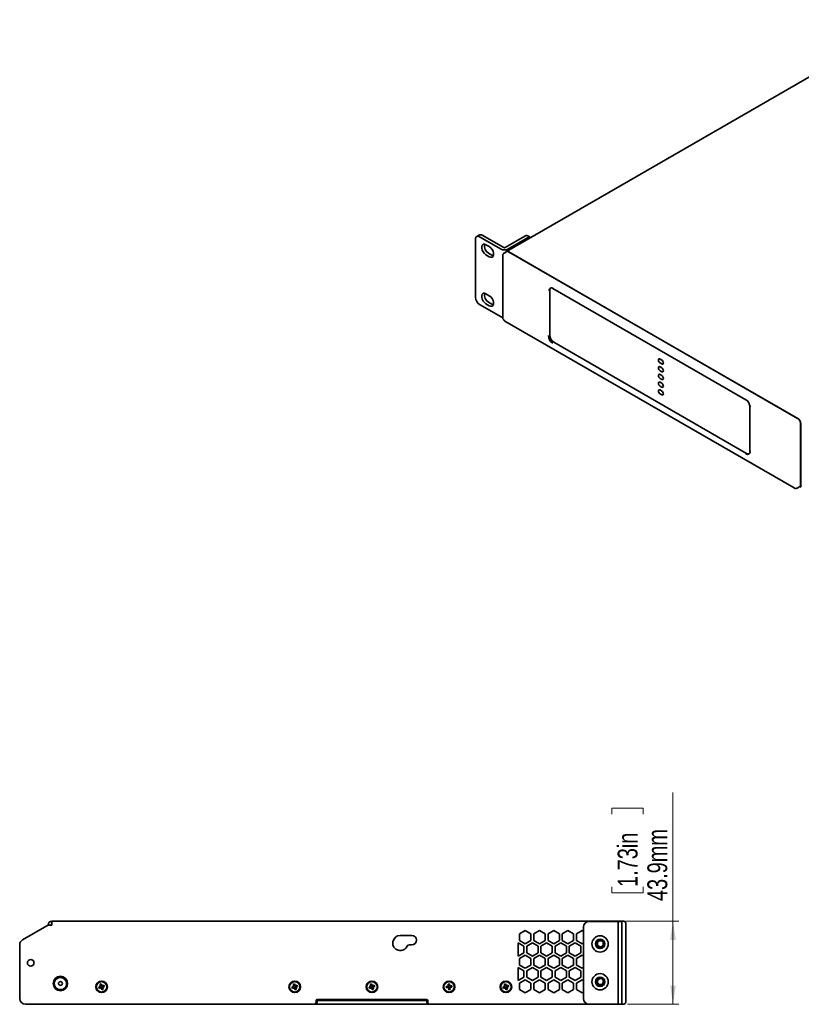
# Model space of a CAD drawing. Header units: millimetres. Extents: x 18 to 566, y 14 to 393.
# Tile 4 of 8: x 284 to 422, y 214 to 387. Entities that reach past the tile are written whole.
import ezdxf

# ---------------------------------------------------------------- set-up
doc = ezdxf.new("R2010")
doc.units = ezdxf.units.MM
doc.styles.add('SLDTEXTSTYLE0', font='TXT', dxfattribs={"width": 0.75})
doc.dimstyles.new('SLDDIMSTYLE0', dxfattribs={"dimtxt": 3.5, "dimasz": 3.302, "dimexe": 0, "dimexo": 0.0625, "dimgap": 0.875, "dimtad": 1, "dimlfac": 3, "dimrnd": 1e-09, "dimzin": 12, "dimdsep": 46, "dimtxsty": 'SLDTEXTSTYLE0', "dimsah": 1, "dimcen": 0.09, "dimadec": 0, "dimazin": 3, "dimtfac": 1, "dimtofl": 0, "dimtmove": 0, "dimatfit": 3, "dimfxl": 0, "dimfrac": 2, "dimtolj": 1, "dimtzin": 12, "dimarcsym": 0})

# ---------------------------------------------------------------- blocks, each defined once
blk = doc.blocks.new('_D_2')
at = {"color": 7, "linetype": 'Continuous', "lineweight": 0}
for p, q in [((399.34, 228.15), (399.34, 250.79)), ((388.55, 247.01), (388.55, 248.08)), ((388.55, 248.08), (394.11, 248.08)), ((394.11, 248.08), (394.11, 247.01)), ((388.55, 234.18), (388.55, 233.12)), ((394.11, 233.12), (394.11, 234.18)), ((388.55, 233.12), (394.11, 233.12)), ((390.98, 228.15), (400.34, 228.15)), ((399.34, 228.15), (399.34, 213.51)), ((391.34, 213.51), (400.34, 213.51))]:
    blk.add_line(p, q, dxfattribs=at)
at = {"color": 7, "linetype": 'Continuous', "lineweight": 18}
for points in [[(399.34, 228.15), (398.84, 224.84), (399.85, 224.84)], [(399.34, 213.51), (399.85, 216.82), (398.84, 216.82)]]:
    blk.add_solid(points, dxfattribs=at)
at = {"color": 7, "linetype": 'Continuous', "lineweight": 18, "char_height": 3.5, "attachment_point": 1, "rotation": 90, "style": 'SLDTEXTSTYLE0'}
for s, insert in [('43.9mm', (394.83, 231.7)), ('1.73in', (389.6, 234.18))]:
    blk.add_mtext(s, dxfattribs=dict(at, insert=insert))

msp = doc.modelspace()

# ---------------------------------------------------------------- linework, layer by layer
at = {"color": 7, "linetype": 'Continuous', "lineweight": 35}
for p, q in [((440.7428, 386.9228), (370.0321, 346.1024)), ((365.2693, 349.0172), (364.7979, 348.745)), ((365.2979, 348.6955), (369.0691, 346.5184)), ((365.7693, 348.9677), (369.5405, 346.7906)), ((369.7762, 346.7906), (373.2646, 348.8044)), ((374.236, 348.5818), (373.7645, 348.8539)), ((364.5907, 337.9988), (364.5907, 348.2872)), ((367.0067, 346.9537), (366.4174, 347.2939)), ((370.2476, 346.5184), (373.736, 348.5323)), ((366.4174, 345.5247), (367.0067, 345.1846)), ((366.8888, 345.7969), (367.4781, 345.4567)), ((367.4781, 345.4567), (367.7301, 345.3605)), ((369.3604, 345.3686), (369.3604, 334.5358)), ((370.0675, 346.082), (369.5961, 345.8099)), ((370.2476, 346.1202), (370.2501, 346.1074)), ((370.4008, 346.049), (421.3125, 316.6583)), ((370.467, 346.0108), (421.2463, 316.6965)), ((367.0067, 338.312), (366.4174, 338.6522)), ((377.6487, 339.2385), (377.6487, 331.3453)), ((378.1997, 339.5806), (412.1408, 319.9868)), ((365.2979, 336.774), (369.0691, 334.5969)), ((366.4174, 336.883), (367.0067, 336.5428)), ((366.8888, 337.1552), (367.4781, 336.815)), ((367.4781, 336.815), (367.7301, 336.7187)), ((369.7628, 333.8389), (420.6744, 304.4482)), ((378.3558, 330.1205), (412.2969, 310.5267)), ((397.3651, 326.9718), (397.0587, 327.1487)), ((397.3651, 326.2914), (397.0587, 326.4682)), ((397.3651, 325.6109), (397.0587, 325.7878)), ((397.3651, 324.9305), (397.0587, 325.1073)), ((397.3651, 324.25), (397.0587, 324.4269)), ((397.3651, 323.5696), (397.0587, 323.7464)), ((397.3651, 322.8891), (397.0587, 323.066)), ((397.3651, 322.2087), (397.0587, 322.3855)), ((397.0587, 321.7051), (397.3651, 321.5282)), ((397.0587, 321.0246), (397.3651, 320.8478)), ((412.8686, 318.7262), (412.8686, 310.833)), ((421.4657, 316.5526), (421.4632, 316.5428)), ((421.7839, 315.8418), (421.7839, 305.0091)), ((421.8193, 315.8214), (421.8193, 304.8253)), ((421.1744, 304.4317), (421.6458, 304.7038)), ((421.6858, 304.7333), (421.9228, 304.5964)), ((284.8434, 224.8816), (289.1114, 227.3457)), ((289.3434, 227.4431), (289.3434, 227.4797)), ((290.0101, 227.4797), (289.6114, 227.4797)), ((290.0101, 228.1464), (290.0101, 227.4797)), ((389.9777, 228.1464), (290.0101, 228.1464)), ((389.5101, 228.113), (384.5768, 228.113)), ((389.6768, 228.113), (389.5101, 228.113)), ((389.6768, 228.113), (390.3434, 228.113)), ((389.6768, 227.113), (389.6768, 228.113)), ((390.0101, 228.1252), (390.0101, 228.1464)), ((390.0101, 228.1464), (390.6768, 228.1464)), ((390.0101, 228.113), (390.0101, 228.1252)), ((390.3434, 228.113), (390.3434, 227.113)), ((391.0101, 227.813), (391.0101, 227.4797)), ((391.0101, 227.4797), (391.0101, 214.213)), ((351.3434, 225.6464), (353.3434, 225.6464)), ((372.3434, 225.9173), (373.3434, 226.4947)), ((372.3434, 224.7626), (372.3434, 225.9173)), ((373.3434, 226.4947), (374.3434, 225.9173)), ((374.3434, 225.9173), (374.3434, 224.7626)), ((374.8434, 225.9173), (375.8434, 226.4947)), ((374.8434, 224.7626), (374.8434, 225.9173)), ((375.8434, 226.4947), (376.8434, 225.9173)), ((376.8434, 225.9173), (376.8434, 224.7626)), ((377.3434, 225.9173), (378.3434, 226.4947)), ((377.3434, 224.7626), (377.3434, 225.9173)), ((378.3434, 226.4947), (379.3434, 225.9173)), ((379.3434, 225.9173), (379.3434, 224.7626)), ((379.8434, 225.9173), (380.8434, 226.4947)), ((379.8434, 224.7626), (379.8434, 225.9173)), ((380.8434, 226.4947), (381.8434, 225.9173)), ((381.8434, 225.9173), (381.8434, 224.7626)), ((382.3434, 225.9173), (383.3434, 226.4947)), ((382.3434, 224.7626), (382.3434, 225.9173)), ((383.3434, 226.4947), (383.5768, 226.3599)), ((383.5768, 214.513), (383.5768, 227.113)), ((389.6768, 214.513), (389.6768, 227.113)), ((390.3434, 214.513), (390.3434, 227.113)), ((284.3434, 214.513), (284.3434, 224.0156)), ((353.3434, 223.9797), (352.871, 223.9797)), ((372.0934, 224.3296), (373.0934, 223.7523)), ((372.0934, 222.0202), (372.0934, 224.3296)), ((373.3434, 224.1853), (372.3434, 224.7626)), ((373.0934, 223.7523), (373.0934, 222.5976)), ((374.3434, 224.7626), (373.3434, 224.1853)), ((373.5934, 223.7523), (374.5934, 224.3296)), ((373.5934, 222.5976), (373.5934, 223.7523)), ((374.5934, 224.3296), (375.5934, 223.7523)), ((375.8434, 224.1853), (374.8434, 224.7626)), ((375.5934, 223.7523), (375.5934, 222.5976)), ((376.8434, 224.7626), (375.8434, 224.1853)), ((376.0934, 223.7523), (377.0934, 224.3296)), ((376.0934, 222.5976), (376.0934, 223.7523)), ((377.0934, 224.3296), (378.0934, 223.7523)), ((378.3434, 224.1853), (377.3434, 224.7626)), ((378.0934, 223.7523), (378.0934, 222.5976)), ((379.3434, 224.7626), (378.3434, 224.1853)), ((378.5934, 223.7523), (379.5934, 224.3296)), ((378.5934, 222.5976), (378.5934, 223.7523)), ((379.5934, 224.3296), (380.5934, 223.7523)), ((380.8434, 224.1853), (379.8434, 224.7626)), ((380.5934, 223.7523), (380.5934, 222.5976)), ((381.8434, 224.7626), (380.8434, 224.1853)), ((381.0934, 223.7523), (382.0934, 224.3296)), ((381.0934, 222.5976), (381.0934, 223.7523)), ((382.0934, 224.3296), (383.0934, 223.7523)), ((383.3434, 224.1853), (382.3434, 224.7626)), ((383.0934, 223.7523), (383.0934, 222.5976)), ((383.5768, 224.32), (383.3434, 224.1853)), ((387.0287, 224.4415), (387.0287, 224.4759)), ((387.0287, 224.3408), (387.0287, 224.4311)), ((387.0287, 224.3408), (387.0287, 224.2616)), ((387.0441, 224.2627), (387.0287, 224.2616)), ((387.0287, 224.2512), (387.0287, 224.1953)), ((387.0287, 224.2512), (387.0761, 224.2507)), ((387.0761, 224.198), (387.0287, 224.1974)), ((387.0287, 224.1424), (387.0287, 224.1974)), ((387.0287, 224.1213), (387.0287, 224.1379)), ((373.0934, 222.5976), (372.0934, 222.0202)), ((372.3434, 221.5872), (373.3434, 222.1645)), ((373.3434, 222.1645), (374.3434, 221.5872)), ((374.5934, 222.0202), (373.5934, 222.5976)), ((375.5934, 222.5976), (374.5934, 222.0202)), ((374.8434, 221.5872), (375.8434, 222.1645)), ((375.8434, 222.1645), (376.8434, 221.5872)), ((377.0934, 222.0202), (376.0934, 222.5976)), ((378.0934, 222.5976), (377.0934, 222.0202)), ((377.3434, 221.5872), (378.3434, 222.1645)), ((378.3434, 222.1645), (379.3434, 221.5872)), ((379.5934, 222.0202), (378.5934, 222.5976)), ((380.5934, 222.5976), (379.5934, 222.0202)), ((379.8434, 221.5872), (380.8434, 222.1645)), ((380.8434, 222.1645), (381.8434, 221.5872)), ((382.0934, 222.0202), (381.0934, 222.5976)), ((383.0934, 222.5976), (382.0934, 222.0202)), ((382.3434, 221.5872), (383.3434, 222.1645)), ((383.3434, 222.1645), (383.5768, 222.0298)), ((372.3434, 220.4325), (372.3434, 221.5872)), ((373.3434, 219.8551), (372.3434, 220.4325)), ((374.3434, 220.4325), (373.3434, 219.8551)), ((374.3434, 221.5872), (374.3434, 220.4325)), ((374.8434, 220.4325), (374.8434, 221.5872)), ((375.8434, 219.8551), (374.8434, 220.4325)), ((376.8434, 220.4325), (375.8434, 219.8551)), ((376.8434, 221.5872), (376.8434, 220.4325)), ((377.3434, 220.4325), (377.3434, 221.5872)), ((378.3434, 219.8551), (377.3434, 220.4325)), ((379.3434, 220.4325), (378.3434, 219.8551)), ((379.3434, 221.5872), (379.3434, 220.4325)), ((379.8434, 220.4325), (379.8434, 221.5872)), ((380.8434, 219.8551), (379.8434, 220.4325)), ((381.8434, 220.4325), (380.8434, 219.8551)), ((381.8434, 221.5872), (381.8434, 220.4325)), ((382.3434, 220.4325), (382.3434, 221.5872)), ((383.3434, 219.8551), (382.3434, 220.4325)), ((372.0934, 219.9995), (373.0934, 219.4221)), ((372.0934, 217.6901), (372.0934, 219.9995)), ((373.0934, 219.4221), (373.0934, 218.2674)), ((373.5934, 219.4221), (374.5934, 219.9995)), ((373.5934, 218.2674), (373.5934, 219.4221)), ((374.5934, 219.9995), (375.5934, 219.4221)), ((375.5934, 219.4221), (375.5934, 218.2674)), ((376.0934, 219.4221), (377.0934, 219.9995)), ((376.0934, 218.2674), (376.0934, 219.4221)), ((377.0934, 219.9995), (378.0934, 219.4221)), ((378.0934, 219.4221), (378.0934, 218.2674)), ((378.5934, 219.4221), (379.5934, 219.9995)), ((378.5934, 218.2674), (378.5934, 219.4221)), ((379.5934, 219.9995), (380.5934, 219.4221)), ((380.5934, 219.4221), (380.5934, 218.2674)), ((381.0934, 219.4221), (382.0934, 219.9995)), ((381.0934, 218.2674), (381.0934, 219.4221)), ((382.0934, 219.9995), (383.0934, 219.4221)), ((383.0934, 219.4221), (383.0934, 218.2674)), ((383.5768, 219.9899), (383.3434, 219.8551)), ((298.4647, 217.0182), (298.6948, 217.1072)), ((298.5741, 216.7354), (298.4647, 217.0182)), ((298.6948, 217.1072), (298.8042, 216.8243)), ((298.7772, 216.7809), (298.8153, 216.7956)), ((298.8704, 216.7713), (298.8851, 216.7332)), ((298.8991, 216.7824), (299.182, 216.8918)), ((299.182, 216.8918), (299.2709, 216.6617)), ((332.4647, 217.0182), (332.6948, 217.1072)), ((332.5741, 216.7354), (332.4647, 217.0182)), ((332.6948, 217.1072), (332.8042, 216.8243)), ((332.7772, 216.7809), (332.8153, 216.7956)), ((332.8704, 216.7713), (332.8851, 216.7332)), ((332.8991, 216.7824), (333.182, 216.8918)), ((333.182, 216.8918), (333.2709, 216.6617)), ((346.0481, 217.0182), (346.2781, 217.1072)), ((346.1574, 216.7354), (346.0481, 217.0182)), ((346.2781, 217.1072), (346.3875, 216.8243)), ((346.3605, 216.7809), (346.3986, 216.7956)), ((346.4537, 216.7713), (346.4684, 216.7332)), ((346.4824, 216.7824), (346.7653, 216.8918)), ((346.7653, 216.8918), (346.8543, 216.6617)), ((359.7447, 217.0781), (359.9896, 217.1075)), ((359.7809, 216.777), (359.7447, 217.0781)), ((359.9889, 216.771), (360.0294, 216.7758)), ((359.9896, 217.1075), (360.0258, 216.8064)), ((360.1074, 216.7423), (360.4085, 216.7784)), ((360.4085, 216.7784), (360.4379, 216.5335)), ((369.6314, 217.0182), (369.8614, 217.1072)), ((369.7408, 216.7354), (369.6314, 217.0182)), ((369.8614, 217.1072), (369.9708, 216.8243)), ((369.9439, 216.7809), (369.9819, 216.7956)), ((370.0371, 216.7713), (370.0518, 216.7332)), ((370.0658, 216.7824), (370.3486, 216.8918)), ((370.3486, 216.8918), (370.4376, 216.6617)), ((373.0934, 218.2674), (372.0934, 217.6901)), ((372.3434, 217.2571), (373.3434, 217.8344)), ((372.3434, 216.1024), (372.3434, 217.2571)), ((373.3434, 217.8344), (374.3434, 217.2571)), ((374.5934, 217.6901), (373.5934, 218.2674)), ((374.3434, 217.2571), (374.3434, 216.1024)), ((375.5934, 218.2674), (374.5934, 217.6901)), ((374.8434, 217.2571), (375.8434, 217.8344)), ((374.8434, 216.1024), (374.8434, 217.2571)), ((375.8434, 217.8344), (376.8434, 217.2571)), ((377.0934, 217.6901), (376.0934, 218.2674)), ((376.8434, 217.2571), (376.8434, 216.1024)), ((378.0934, 218.2674), (377.0934, 217.6901)), ((377.3434, 217.2571), (378.3434, 217.8344)), ((377.3434, 216.1024), (377.3434, 217.2571)), ((378.3434, 217.8344), (379.3434, 217.2571)), ((379.5934, 217.6901), (378.5934, 218.2674)), ((379.3434, 217.2571), (379.3434, 216.1024)), ((380.5934, 218.2674), (379.5934, 217.6901)), ((379.8434, 217.2571), (380.8434, 217.8344)), ((379.8434, 216.1024), (379.8434, 217.2571)), ((380.8434, 217.8344), (381.8434, 217.2571)), ((382.0934, 217.6901), (381.0934, 218.2674)), ((381.8434, 217.2571), (381.8434, 216.1024)), ((383.0934, 218.2674), (382.0934, 217.6901)), ((382.3434, 217.2571), (383.3434, 217.8344)), ((382.3434, 216.1024), (382.3434, 217.2571)), ((383.3434, 217.8344), (383.5768, 217.6997)), ((387.0287, 217.5672), (387.0287, 217.5714)), ((387.0287, 217.5672), (387.0287, 217.5316)), ((387.0287, 217.3897), (387.0287, 217.4743)), ((387.0287, 217.303), (387.0287, 217.3897)), ((387.0287, 217.3031), (387.0287, 217.2185)), ((387.0287, 217.3031), (387.0721, 217.3017)), ((298.2493, 216.5311), (298.5321, 216.6404)), ((298.3382, 216.301), (298.2493, 216.5311)), ((298.6211, 216.4104), (298.3382, 216.301)), ((298.5756, 216.6135), (298.5608, 216.6515)), ((298.5852, 216.7067), (298.6233, 216.7214)), ((298.6498, 216.4215), (298.6351, 216.4596)), ((298.743, 216.4118), (298.7049, 216.3971)), ((298.8254, 216.0855), (298.716, 216.3684)), ((299.0555, 216.1745), (298.8254, 216.0855)), ((298.935, 216.4861), (298.8969, 216.4714)), ((298.9446, 216.5793), (298.9594, 216.5412)), ((298.9461, 216.4574), (299.0555, 216.1745)), ((299.2709, 216.6617), (298.9881, 216.5523)), ((332.2493, 216.5311), (332.5321, 216.6404)), ((332.3382, 216.301), (332.2493, 216.5311)), ((332.6211, 216.4104), (332.3382, 216.301)), ((332.5756, 216.6135), (332.5608, 216.6515)), ((332.5852, 216.7067), (332.6233, 216.7214)), ((332.6498, 216.4215), (332.6351, 216.4596)), ((332.743, 216.4118), (332.7049, 216.3971)), ((332.8254, 216.0855), (332.716, 216.3684)), ((333.0555, 216.1745), (332.8254, 216.0855)), ((332.935, 216.4861), (332.8969, 216.4714)), ((332.9446, 216.5793), (332.9594, 216.5412)), ((332.9461, 216.4574), (333.0555, 216.1745)), ((333.2709, 216.6617), (332.9881, 216.5523)), ((345.8326, 216.5311), (346.1155, 216.6404)), ((345.9216, 216.301), (345.8326, 216.5311)), ((346.2044, 216.4104), (345.9216, 216.301)), ((346.1589, 216.6135), (346.1442, 216.6515)), ((346.1685, 216.7067), (346.2066, 216.7214)), ((346.2331, 216.4215), (346.2184, 216.4596)), ((346.3263, 216.4118), (346.2883, 216.3971)), ((346.4088, 216.0855), (346.2994, 216.3684)), ((346.6388, 216.1745), (346.4088, 216.0855)), ((346.5183, 216.4861), (346.4803, 216.4714)), ((346.528, 216.5793), (346.5427, 216.5412)), ((346.5294, 216.4574), (346.6388, 216.1745)), ((346.8543, 216.6617), (346.5714, 216.5523)), ((359.4156, 216.6592), (359.7168, 216.6954)), ((359.445, 216.4143), (359.4156, 216.6592)), ((359.7461, 216.4505), (359.445, 216.4143)), ((359.7522, 216.6585), (359.7473, 216.6991)), ((359.7767, 216.4541), (359.7718, 216.4947)), ((359.7845, 216.7464), (359.8251, 216.7513)), ((359.8646, 216.4218), (359.8241, 216.4169)), ((359.8639, 216.0852), (359.8278, 216.3864)), ((360.1088, 216.1146), (359.8639, 216.0852)), ((360.069, 216.4463), (360.0285, 216.4414)), ((360.0727, 216.4158), (360.1088, 216.1146)), ((360.0768, 216.7386), (360.0817, 216.6981)), ((360.1014, 216.5342), (360.1062, 216.4937)), ((360.4379, 216.5335), (360.1368, 216.4974)), ((369.4159, 216.5311), (369.6988, 216.6404)), ((369.5049, 216.301), (369.4159, 216.5311)), ((369.7878, 216.4104), (369.5049, 216.301)), ((369.7422, 216.6135), (369.7275, 216.6515)), ((369.7519, 216.7067), (369.7899, 216.7214)), ((369.8165, 216.4215), (369.8018, 216.4596)), ((369.9097, 216.4118), (369.8716, 216.3971)), ((369.9921, 216.0855), (369.8827, 216.3684)), ((370.2221, 216.1745), (369.9921, 216.0855)), ((370.1017, 216.4861), (370.0636, 216.4714)), ((370.1113, 216.5793), (370.126, 216.5412)), ((370.1128, 216.4574), (370.2221, 216.1745)), ((370.4376, 216.6617), (370.1547, 216.5523)), ((373.3434, 215.525), (372.3434, 216.1024)), ((374.3434, 216.1024), (373.3434, 215.525)), ((375.8434, 215.525), (374.8434, 216.1024)), ((376.8434, 216.1024), (375.8434, 215.525)), ((378.3434, 215.525), (377.3434, 216.1024)), ((379.3434, 216.1024), (378.3434, 215.525)), ((380.8434, 215.525), (379.8434, 216.1024)), ((380.8516, 215.5297), (380.8353, 215.5297)), ((381.8434, 216.1024), (380.8434, 215.525)), ((383.3434, 215.525), (382.3434, 216.1024)), ((383.5768, 215.6597), (383.3434, 215.525)), ((336.1101, 213.513), (285.3434, 213.513)), ((336.2768, 213.513), (336.1101, 213.513)), ((337.3434, 213.513), (336.2768, 213.513)), ((336.5101, 213.913), (336.5101, 214.1464)), ((336.6768, 214.113), (336.6768, 213.913)), ((336.7101, 214.3464), (355.9768, 214.3464)), ((336.7434, 214.1797), (336.7434, 214.3464)), ((355.9434, 214.1797), (336.7434, 214.1797)), ((355.3434, 213.513), (337.3434, 213.513)), ((356.4101, 213.513), (355.3434, 213.513)), ((355.9434, 214.3464), (355.9434, 214.1797)), ((356.0101, 214.113), (356.0101, 213.913)), ((356.1768, 214.1464), (356.1768, 213.913)), ((356.5768, 213.513), (356.4101, 213.513)), ((384.5768, 213.513), (356.5768, 213.513)), ((389.5101, 213.513), (384.5768, 213.513)), ((389.6768, 213.513), (389.5101, 213.513)), ((389.6768, 213.513), (389.6768, 214.513)), ((390.3434, 213.513), (389.6768, 213.513)), ((390.3434, 214.513), (390.3434, 213.513)), ((390.3434, 213.5464), (390.6768, 213.5464)), ((391.0101, 214.213), (391.0101, 213.8797))]:
    msp.add_line(p, q, dxfattribs=at)
at = {"color": 7, "linetype": 'Continuous', "lineweight": 35, "flags": 128}
for points in [[(366.4174, 347.2939), (366.1554, 347.3918), (365.925, 347.3712), (365.754, 347.2346), (365.663, 346.9984), (365.663, 346.6912), (365.754, 346.35), (365.925, 346.0159), (366.1554, 345.7293), (366.4174, 345.5247)], [(367.0067, 345.1846), (367.2687, 345.0867), (367.4991, 345.1073), (367.6701, 345.2439), (367.7611, 345.48), (367.7611, 345.7873), (367.6701, 346.1285), (367.4991, 346.4625), (367.2687, 346.7491), (367.0067, 346.9537)], [(366.4174, 338.6522), (366.1554, 338.7501), (365.925, 338.7295), (365.754, 338.5929), (365.663, 338.3567), (365.663, 338.0495), (365.754, 337.7083), (365.925, 337.3742), (366.1554, 337.0876), (366.4174, 336.883)], [(367.0067, 336.5428), (367.2687, 336.4449), (367.4991, 336.4655), (367.6701, 336.6022), (367.7611, 336.8383), (367.7611, 337.1455), (367.6701, 337.4867), (367.4991, 337.8208), (367.2687, 338.1074), (367.0067, 338.312)], [(397.0587, 326.4682), (396.946, 326.5592), (396.8504, 326.6882), (396.7865, 326.8354), (396.7641, 326.9786), (396.7865, 327.0958), (396.8504, 327.1693), (396.946, 327.1879), (397.0587, 327.1487)], [(397.3651, 326.9718), (397.4779, 326.8808), (397.5735, 326.7519), (397.6373, 326.6046), (397.6598, 326.4615), (397.6373, 326.3442), (397.5735, 326.2707), (397.4779, 326.2522), (397.3651, 326.2914)], [(397.0587, 325.1073), (396.946, 325.1983), (396.8504, 325.3273), (396.7865, 325.4745), (396.7641, 325.6177), (396.7865, 325.7349), (396.8504, 325.8084), (396.946, 325.827), (397.0587, 325.7878)], [(397.0587, 323.7464), (396.946, 323.8374), (396.8504, 323.9664), (396.7865, 324.1136), (396.7641, 324.2568), (396.7865, 324.374), (396.8504, 324.4475), (396.946, 324.4661), (397.0587, 324.4269)], [(397.3651, 325.6109), (397.4779, 325.5199), (397.5735, 325.391), (397.6373, 325.2437), (397.6598, 325.1006), (397.6373, 324.9833), (397.5735, 324.9098), (397.4779, 324.8913), (397.3651, 324.9305)], [(397.0587, 322.3855), (396.946, 322.4765), (396.8504, 322.6055), (396.7865, 322.7527), (396.7641, 322.8959), (396.7865, 323.0131), (396.8504, 323.0866), (396.946, 323.1052), (397.0587, 323.066)], [(397.3651, 324.25), (397.4779, 324.159), (397.5735, 324.0301), (397.6373, 323.8828), (397.6598, 323.7397), (397.6373, 323.6224), (397.5735, 323.5489), (397.4779, 323.5304), (397.3651, 323.5696)], [(397.3651, 322.8891), (397.4779, 322.7981), (397.5735, 322.6692), (397.6373, 322.5219), (397.6598, 322.3788), (397.6373, 322.2615), (397.5735, 322.188), (397.4779, 322.1695), (397.3651, 322.2087)], [(397.0587, 321.0246), (396.946, 321.1156), (396.8504, 321.2446), (396.7865, 321.3918), (396.7641, 321.5349), (396.7865, 321.6522), (396.8504, 321.7257), (396.946, 321.7443), (397.0587, 321.7051)], [(397.3651, 321.5282), (397.4779, 321.4372), (397.5735, 321.3083), (397.6373, 321.161), (397.6598, 321.0179), (397.6373, 320.9006), (397.5735, 320.8271), (397.4779, 320.8086), (397.3651, 320.8478)], [(387.0459, 217.6737), (387.0431, 217.6596), (387.0287, 217.5714)], [(387.0628, 217.7491), (387.0626, 217.7482), (387.0459, 217.6737)], [(387.073, 217.7268), (387.0742, 217.7157), (387.0761, 217.7033)]]:
    msp.add_lwpolyline(points, dxfattribs=at)
at = {"color": 7, "linetype": 'Continuous', "lineweight": 35}
for centre, radius in [((386.5101, 224.1464), 1.4333), ((386.5101, 224.1464), 0.8333), ((386.5101, 224.1464), 0.75), ((286.2768, 220.813), 0.5833), ((386.5101, 217.4797), 1.4333), ((291.5101, 217.1797), 1.2672), ((298.7601, 216.5964), 1.0167), ((298.7601, 216.5964), 0.9167), ((332.7601, 216.5964), 1.0167), ((332.7601, 216.5964), 0.9167), ((346.3434, 216.5964), 1.0167), ((346.3434, 216.5964), 0.9167), ((359.9268, 216.5964), 1.0167), ((359.9268, 216.5964), 0.9167), ((369.9268, 216.5964), 1.0167), ((369.9268, 216.5964), 0.9167), ((386.5101, 217.4797), 0.8333), ((386.5101, 217.4797), 0.75)]:
    msp.add_circle(centre, radius, dxfattribs=at)
for centre, radius, start, end in [((365.0218, 348.3571), 0.4367, 50.796715, 189.214037), ((365.4763, 348.5588), 0.503, 54.382423, 114.307119), ((373.5575, 348.3955), 0.503, 65.692881, 125.617577), ((374.022, 348.1519), 0.4759, 57.511494, 126.939481), ((367.6137, 347.0868), 1.4796, 168.169439, 240.668017), ((369.6583, 347.6557), 1.2809, 242.609672, 297.390328), ((369.6583, 347.018), 0.2562, 242.609672, 297.390328), ((370.1611, 345.8827), 0.2527, 69.978004, 149.763983), ((370.2055, 345.7764), 0.3353, 54.382423, 114.307119), ((367.6137, 338.4451), 1.4796, 168.169439, 240.668017), ((377.9737, 339.2472), 0.4367, 50.796715, 189.214037), ((378.1758, 339.2829), 0.529, 134.411269, 184.820798), ((366.126, 338.0686), 1.5368, 182.605478, 237.394522), ((369.584, 335.5279), 1.0639, 241.055857, 258.105482), ((379.0899, 331.3609), 1.6905, 182.605478, 237.394522), ((379.1839, 331.4151), 1.5368, 182.605478, 237.394522), ((412.1691, 320.0272), 0.0493, 173.701153, 234.986667), ((411.2092, 318.6086), 1.6905, 2.605478, 57.394522), ((412.9187, 318.7312), 0.0503, 185.694799, 245.625342), ((420.7604, 315.7953), 1.0245, 2.605478, 57.394522), ((420.7758, 315.7679), 1.0449, 2.935161, 48.676105), ((412.4669, 310.8039), 0.4367, 230.796715, 9.214037), ((412.5989, 310.9609), 0.5289, 235.182534, 285.586402), ((421.4668, 304.9687), 0.3197, 304.056351, 7.25583), ((422.0548, 304.7945), 0.2376, 172.54682, 237.943535), ((289.6114, 226.4797), 1, 90, 120), ((290.0101, 227.4797), 0.6667, 90, 180), ((290.0101, 227.4797), 0.1667, 90, 180), ((384.5768, 227.113), 1, 90, 180), ((390.6768, 227.813), 0.3333, 0, 90), ((351.3434, 224.313), 1.3333, 90, 336.421822), ((353.3434, 224.813), 0.8333, 270, 90), ((285.3434, 224.0156), 1, 120, 180), ((352.871, 223.6464), 0.3333, 90, 156.421822), ((386.5768, 224.1797), 0.6667, 100, 280), ((386.5768, 224.1797), 0.5403, 100, 280), ((386.5768, 224.1797), 0.6667, 280, 100), ((386.5768, 224.1797), 0.5403, 280, 100), ((387.126, 224.5255), 0.1286, 220.795361, 241.279148), ((387.5953, 224.4549), 0.578, 191.384085, 198.736675), ((387.1403, 224.151), 0.15, 115.37109, 138.092413), ((387.1403, 224.2976), 0.15, 221.907587, 244.62891), ((388.6477, 224.3289), 1.6297, 186.571002, 193.605826), ((388.6801, 224.3464), 1.6667, 187.760581, 193.982458), ((388.8604, 224.2841), 1.7885, 176.086421, 183.913579), ((388.8692, 224.409), 1.7973, 180.415496, 181.997018), ((291.5101, 217.1797), 1.0833, 163.733817, 1.733817), ((291.5101, 217.1797), 1.0833, 1.733817, 163.733817), ((291.5101, 217.1797), 0.3417, 1.733817, 181.733817), ((291.5101, 217.1797), 0.3417, 181.733817, 1.733817), ((298.7601, 216.5964), 0.1853, 84.705304, 137.581551), ((298.7601, 216.5964), 0.1853, 69.425217, 84.705304), ((298.7601, 216.5964), 0.2322, 53.229134, 79.057721), ((298.7601, 216.5964), 0.1853, 62.861638, 69.425217), ((332.7601, 216.5964), 0.1853, 84.705304, 137.581551), ((332.7601, 216.5964), 0.1853, 69.425217, 84.705304), ((332.7601, 216.5964), 0.2322, 53.229134, 79.057721), ((332.7601, 216.5964), 0.1853, 62.861638, 69.425217), ((346.3434, 216.5964), 0.1853, 84.705304, 137.581551), ((346.3434, 216.5964), 0.1853, 69.425217, 84.705304), ((346.3434, 216.5964), 0.2322, 53.229134, 79.057721), ((346.3434, 216.5964), 0.1853, 62.861638, 69.425217), ((359.9268, 216.5964), 0.2322, 128.930398, 154.758985), ((359.9268, 216.5964), 0.1853, 70.406568, 123.282815), ((359.9268, 216.5964), 0.1853, 55.126481, 70.406568), ((359.9268, 216.5964), 0.2322, 38.930398, 64.758985), ((369.9268, 216.5964), 0.1853, 84.705304, 137.581551), ((369.9268, 216.5964), 0.1853, 69.425217, 84.705304), ((369.9268, 216.5964), 0.2322, 53.229134, 79.057721), ((369.9268, 216.5964), 0.1853, 62.861638, 69.425217), ((386.5768, 217.513), 0.6667, 110, 290), ((386.5768, 217.513), 0.5403, 110, 290), ((386.5768, 217.513), 0.6667, 290, 110), ((386.5768, 217.513), 0.5403, 290, 110), ((388.4569, 217.2983), 1.439, 163.654355, 172.974192), ((387.3314, 217.485), 0.3173, 197.474668, 216.428069), ((387.3017, 217.2198), 0.2854, 153.665864, 163.031522), ((388.4591, 217.3906), 1.4413, 165.614428, 168.672748), ((298.7601, 216.5964), 0.2322, 143.229134, 169.057721), ((298.7601, 216.5964), 0.1853, 174.705304, 227.581551), ((298.7601, 216.5964), 0.1853, 159.425217, 174.705304), ((298.7601, 216.5964), 0.1853, 152.861638, 159.425217), ((298.7601, 216.5964), 0.1853, 137.581551, 152.861638), ((298.7601, 216.5964), 0.2322, 233.229134, 259.057721), ((298.7601, 216.5964), 0.1853, 227.581551, 242.861638), ((298.7601, 216.5964), 0.1853, 242.861638, 249.425217), ((298.7601, 216.5964), 0.1853, 249.425217, 264.705304), ((298.7601, 216.5964), 0.1853, 264.705304, 317.581551), ((298.7601, 216.5964), 0.1853, 47.581551, 62.861638), ((298.7601, 216.5964), 0.1853, 354.705304, 47.581551), ((298.7601, 216.5964), 0.1853, 317.581551, 332.861638), ((298.7601, 216.5964), 0.1853, 332.861638, 339.425217), ((298.7601, 216.5964), 0.1853, 339.425217, 354.705304), ((298.7601, 216.5964), 0.2322, 323.229134, 349.057721), ((332.7601, 216.5964), 0.2322, 143.229134, 169.057721), ((332.7601, 216.5964), 0.1853, 174.705304, 227.581551), ((332.7601, 216.5964), 0.1853, 159.425217, 174.705304), ((332.7601, 216.5964), 0.1853, 152.861638, 159.425217), ((332.7601, 216.5964), 0.1853, 137.581551, 152.861638), ((332.7601, 216.5964), 0.2322, 233.229134, 259.057721), ((332.7601, 216.5964), 0.1853, 227.581551, 242.861638), ((332.7601, 216.5964), 0.1853, 242.861638, 249.425217), ((332.7601, 216.5964), 0.1853, 249.425217, 264.705304), ((332.7601, 216.5964), 0.1853, 264.705304, 317.581551), ((332.7601, 216.5964), 0.1853, 47.581551, 62.861638), ((332.7601, 216.5964), 0.1853, 354.705304, 47.581551), ((332.7601, 216.5964), 0.1853, 317.581551, 332.861638), ((332.7601, 216.5964), 0.1853, 332.861638, 339.425217), ((332.7601, 216.5964), 0.1853, 339.425217, 354.705304), ((332.7601, 216.5964), 0.2322, 323.229134, 349.057721), ((346.3434, 216.5964), 0.2322, 143.229134, 169.057721), ((346.3434, 216.5964), 0.1853, 174.705304, 227.581551), ((346.3434, 216.5964), 0.1853, 159.425217, 174.705304), ((346.3434, 216.5964), 0.1853, 152.861638, 159.425217), ((346.3434, 216.5964), 0.1853, 137.581551, 152.861638), ((346.3434, 216.5964), 0.2322, 233.229134, 259.057721), ((346.3434, 216.5964), 0.1853, 227.581551, 242.861638), ((346.3434, 216.5964), 0.1853, 242.861638, 249.425217), ((346.3434, 216.5964), 0.1853, 249.425217, 264.705304), ((346.3434, 216.5964), 0.1853, 264.705304, 317.581551), ((346.3434, 216.5964), 0.1853, 47.581551, 62.861638), ((346.3434, 216.5964), 0.1853, 354.705304, 47.581551), ((346.3434, 216.5964), 0.1853, 317.581551, 332.861638), ((346.3434, 216.5964), 0.1853, 332.861638, 339.425217), ((346.3434, 216.5964), 0.1853, 339.425217, 354.705304), ((346.3434, 216.5964), 0.2322, 323.229134, 349.057721), ((359.9268, 216.5964), 0.1853, 160.406568, 213.282815), ((359.9268, 216.5964), 0.2322, 218.930398, 244.758985), ((359.9268, 216.5964), 0.1853, 145.126481, 160.406568), ((359.9268, 216.5964), 0.1853, 213.282815, 228.562902), ((359.9268, 216.5964), 0.1853, 138.562902, 145.126481), ((359.9268, 216.5964), 0.1853, 123.282815, 138.562902), ((359.9268, 216.5964), 0.1853, 228.562902, 235.126481), ((359.9268, 216.5964), 0.1853, 235.126481, 250.406568), ((359.9268, 216.5964), 0.1853, 250.406568, 303.282815), ((359.9268, 216.5964), 0.1853, 303.282815, 318.562902), ((359.9268, 216.5964), 0.1853, 48.562902, 55.126481), ((359.9268, 216.5964), 0.1853, 33.282815, 48.562902), ((359.9268, 216.5964), 0.1853, 318.562902, 325.126481), ((359.9268, 216.5964), 0.2322, 308.930398, 334.758985), ((359.9268, 216.5964), 0.1853, 325.126481, 340.406568), ((359.9268, 216.5964), 0.1853, 340.406568, 33.282815), ((369.9268, 216.5964), 0.2322, 143.229134, 169.057721), ((369.9268, 216.5964), 0.1853, 174.705304, 227.581551), ((369.9268, 216.5964), 0.1853, 159.425217, 174.705304), ((369.9268, 216.5964), 0.1853, 152.861638, 159.425217), ((369.9268, 216.5964), 0.1853, 137.581551, 152.861638), ((369.9268, 216.5964), 0.2322, 233.229134, 259.057721), ((369.9268, 216.5964), 0.1853, 227.581551, 242.861638), ((369.9268, 216.5964), 0.1853, 242.861638, 249.425217), ((369.9268, 216.5964), 0.1853, 249.425217, 264.705304), ((369.9268, 216.5964), 0.1853, 264.705304, 317.581551), ((369.9268, 216.5964), 0.1853, 47.581551, 62.861638), ((369.9268, 216.5964), 0.1853, 354.705304, 47.581551), ((369.9268, 216.5964), 0.1853, 317.581551, 332.861638), ((369.9268, 216.5964), 0.1853, 332.861638, 339.425217), ((369.9268, 216.5964), 0.1853, 339.425217, 354.705304), ((369.9268, 216.5964), 0.2322, 323.229134, 349.057721), ((285.3434, 214.513), 1, 180, 270), ((336.1101, 213.913), 0.4, 270, 0), ((336.2768, 213.913), 0.4, 270, 0), ((336.7101, 214.1464), 0.2, 90, 180), ((336.7434, 214.113), 0.0667, 90, 180), ((355.9434, 214.113), 0.0667, 0, 90), ((355.9768, 214.1464), 0.2, 0, 90), ((356.4101, 213.913), 0.4, 180, 270), ((356.5768, 213.913), 0.4, 180, 270), ((384.5768, 214.513), 1, 180, 270), ((390.6768, 213.8797), 0.3333, 270, 0)]:
    msp.add_arc(centre, radius, start, end, dxfattribs=at)
for centre, major_axis, start_param, end_param in [((298.7517, 216.618), (-0.0596, 0.1542), 5.75479681, 6.8115738), ((332.7517, 216.618), (-0.0596, 0.1542), 5.75479681, 6.8115738), ((346.3351, 216.618), (-0.0596, 0.1542), 5.75479681, 6.8115738), ((359.924, 216.6194), (-0.0197, 0.1641), 5.75479681, 6.8115738), ((369.9184, 216.618), (-0.0596, 0.1542), 5.75479681, 6.8115738), ((298.7385, 216.588), (0.1542, 0.0596), 2.61320416, 3.66998115), ((298.7685, 216.5748), (-0.0596, 0.1542), 2.61320416, 3.66998115), ((298.7817, 216.6047), (0.1542, 0.0596), 5.75479681, 6.8115738), ((332.7385, 216.588), (0.1542, 0.0596), 2.61320416, 3.66998115), ((332.7685, 216.5748), (-0.0596, 0.1542), 2.61320416, 3.66998115), ((332.7817, 216.6047), (0.1542, 0.0596), 5.75479681, 6.8115738), ((346.3218, 216.588), (0.1542, 0.0596), 2.61320416, 3.66998115), ((346.3518, 216.5748), (-0.0596, 0.1542), 2.61320416, 3.66998115), ((346.3651, 216.6047), (0.1542, 0.0596), 5.75479681, 6.8115738), ((359.9037, 216.5936), (0.1641, 0.0197), 2.61320416, 3.66998115), ((359.9295, 216.5734), (-0.0197, 0.1641), 2.61320416, 3.66998115), ((359.9498, 216.5991), (0.1641, 0.0197), 5.75479681, 6.8115738), ((369.9051, 216.588), (0.1542, 0.0596), 2.61320416, 3.66998115), ((369.9351, 216.5748), (-0.0596, 0.1542), 2.61320416, 3.66998115), ((369.9484, 216.6047), (0.1542, 0.0596), 5.75479681, 6.8115738)]:
    msp.add_ellipse(centre, major_axis=major_axis, ratio=0.99011591, start_param=start_param, end_param=end_param, dxfattribs=at)
for points, knots in [([(369.5963, 345.8092), (369.5485, 345.7737), (369.4564, 345.7053), (369.3754, 345.5449), (369.3656, 345.4295), (369.3604, 345.3686)], [0, 0, 0, 0, 0.33742416, 0.65006413, 1, 1, 1, 1]), ([(370.3768, 346.1053), (370.371, 346.1198), (370.3513, 346.1306), (370.301, 346.1354), (370.2711, 346.13), (370.2476, 346.1202)], [0, 0, 0, 0, 0.5, 0.5, 1, 1, 1, 1]), ([(369.3604, 334.5358), (369.3639, 334.4848), (369.3728, 334.355), (369.4571, 334.1455), (369.5961, 333.9536), (369.7135, 333.8728), (369.7628, 333.8389)], [0, 0, 0, 0, 0.18779979, 0.47786176, 0.78073264, 1, 1, 1, 1]), ([(421.4657, 316.5526), (421.4806, 316.5675), (421.4829, 316.5888), (421.4618, 316.6252), (421.4384, 316.6392), (421.4115, 316.6436)], [0, 0, 0, 0, 0.5, 0.5, 1, 1, 1, 1]), ([(420.6744, 304.4482), (420.725, 304.4237), (420.8307, 304.3724), (421.0036, 304.3685), (421.1296, 304.393), (421.1734, 304.4316), (421.1742, 304.4323)], [0, 0, 0, 0, 0.3182942, 0.66559903, 0.99362139, 1, 1, 1, 1]), ([(389.9571, 228.1453), (389.9422, 228.1441), (389.9395, 228.1407), (389.9602, 228.1318), (389.983, 228.1268), (390.0101, 228.1252)], [0, 0, 0, 0, 0.5, 0.5, 1, 1, 1, 1])]:
    msp.add_open_spline(points, degree=3, knots=knots, dxfattribs=at)
for points in [[(370.3768, 346.1053), (370.3797, 346.0979), (370.3836, 346.0903), (370.3884, 346.0827)], [(370.3884, 346.0827), (370.405, 346.0556), (370.4318, 346.0311), (370.467, 346.0108)], [(421.2463, 316.6965), (421.2815, 316.6762), (421.3239, 316.6607), (421.3708, 316.6511)], [(421.3708, 316.6511), (421.3841, 316.6484), (421.3977, 316.6459), (421.4115, 316.6436)], [(389.9571, 228.1453), (389.9647, 228.146), (389.9716, 228.1464), (389.9777, 228.1464)], [(389.9777, 228.1464), (389.9991, 228.1464), (390.0101, 228.1464), (390.0101, 228.1464)], [(298.8042, 216.8243), (298.8108, 216.8071), (298.8177, 216.7894), (298.8252, 216.7699)], [(298.8991, 216.7824), (298.8819, 216.7757), (298.8641, 216.7688), (298.8446, 216.7613)], [(332.8042, 216.8243), (332.8108, 216.8071), (332.8177, 216.7894), (332.8252, 216.7699)], [(332.8991, 216.7824), (332.8819, 216.7757), (332.8641, 216.7688), (332.8446, 216.7613)], [(346.3875, 216.8243), (346.3942, 216.8071), (346.401, 216.7894), (346.4086, 216.7699)], [(346.4824, 216.7824), (346.4652, 216.7757), (346.4475, 216.7688), (346.428, 216.7613)], [(359.7809, 216.777), (359.7831, 216.7587), (359.7853, 216.7398), (359.7878, 216.719)], [(360.0258, 216.8064), (360.028, 216.7881), (360.0302, 216.7692), (360.0327, 216.7484)], [(369.9708, 216.8243), (369.9775, 216.8071), (369.9844, 216.7894), (369.9919, 216.7699)], [(370.0658, 216.7824), (370.0486, 216.7757), (370.0308, 216.7688), (370.0113, 216.7613)], [(298.5321, 216.6404), (298.5493, 216.6471), (298.5671, 216.654), (298.5866, 216.6615)], [(298.5741, 216.7354), (298.5808, 216.7182), (298.5876, 216.7004), (298.5952, 216.6809)], [(298.6211, 216.4104), (298.6383, 216.417), (298.6561, 216.4239), (298.6756, 216.4314)], [(298.716, 216.3684), (298.7094, 216.3856), (298.7025, 216.4034), (298.695, 216.4229)], [(298.9461, 216.4574), (298.9394, 216.4746), (298.9326, 216.4923), (298.925, 216.5118)], [(298.9881, 216.5523), (298.9709, 216.5457), (298.9531, 216.5388), (298.9336, 216.5312)], [(332.5321, 216.6404), (332.5493, 216.6471), (332.5671, 216.654), (332.5866, 216.6615)], [(332.5741, 216.7354), (332.5808, 216.7182), (332.5876, 216.7004), (332.5952, 216.6809)], [(332.6211, 216.4104), (332.6383, 216.417), (332.6561, 216.4239), (332.6756, 216.4314)], [(332.716, 216.3684), (332.7094, 216.3856), (332.7025, 216.4034), (332.695, 216.4229)], [(332.9461, 216.4574), (332.9394, 216.4746), (332.9326, 216.4923), (332.925, 216.5118)], [(332.9881, 216.5523), (332.9709, 216.5457), (332.9531, 216.5388), (332.9336, 216.5312)], [(346.1155, 216.6404), (346.1327, 216.6471), (346.1504, 216.654), (346.1699, 216.6615)], [(346.1574, 216.7354), (346.1641, 216.7182), (346.171, 216.7004), (346.1785, 216.6809)], [(346.2044, 216.4104), (346.2216, 216.417), (346.2394, 216.4239), (346.2589, 216.4314)], [(346.2994, 216.3684), (346.2927, 216.3856), (346.2858, 216.4034), (346.2783, 216.4229)], [(346.5294, 216.4574), (346.5228, 216.4746), (346.5159, 216.4923), (346.5084, 216.5118)], [(346.5714, 216.5523), (346.5542, 216.5457), (346.5364, 216.5388), (346.5169, 216.5312)], [(359.7168, 216.6954), (359.7351, 216.6976), (359.754, 216.6999), (359.7747, 216.7023)], [(359.7461, 216.4505), (359.7645, 216.4527), (359.7834, 216.4549), (359.8041, 216.4574)], [(359.8278, 216.3864), (359.8256, 216.4047), (359.8233, 216.4236), (359.8208, 216.4443)], [(360.1074, 216.7423), (360.0891, 216.7401), (360.0702, 216.7378), (360.0494, 216.7353)], [(360.0727, 216.4158), (360.0705, 216.4341), (360.0682, 216.453), (360.0657, 216.4737)], [(360.1368, 216.4974), (360.1185, 216.4952), (360.0996, 216.4929), (360.0788, 216.4904)], [(369.6988, 216.6404), (369.716, 216.6471), (369.7338, 216.654), (369.7533, 216.6615)], [(369.7408, 216.7354), (369.7474, 216.7182), (369.7543, 216.7004), (369.7618, 216.6809)], [(369.7878, 216.4104), (369.805, 216.417), (369.8227, 216.4239), (369.8422, 216.4314)], [(369.8827, 216.3684), (369.876, 216.3856), (369.8692, 216.4034), (369.8616, 216.4229)], [(370.1128, 216.4574), (370.1061, 216.4746), (370.0992, 216.4923), (370.0917, 216.5118)], [(370.1547, 216.5523), (370.1375, 216.5457), (370.1198, 216.5388), (370.1003, 216.5312)]]:
    msp.add_open_spline(points, degree=3, dxfattribs=at)

# ---------------------------------------------------------------- dimensions: what is measured, and where the dimension line sits
at = {"color": 7, "linetype": 'Continuous', "lineweight": 18}
dim = msp.add_linear_dim(base=(399.3441, 213.513), p1=(389.9777, 228.1464), p2=(390.3434, 213.513), angle=90, dimstyle='SLDDIMSTYLE0', dxfattribs=at)
dim.commit()
dim.dimension.update_dxf_attribs({"geometry": '_D_2', "text_midpoint": (399.3441, 240.5972), "dimtype": 160})

doc.saveas('drawing.dxf')
